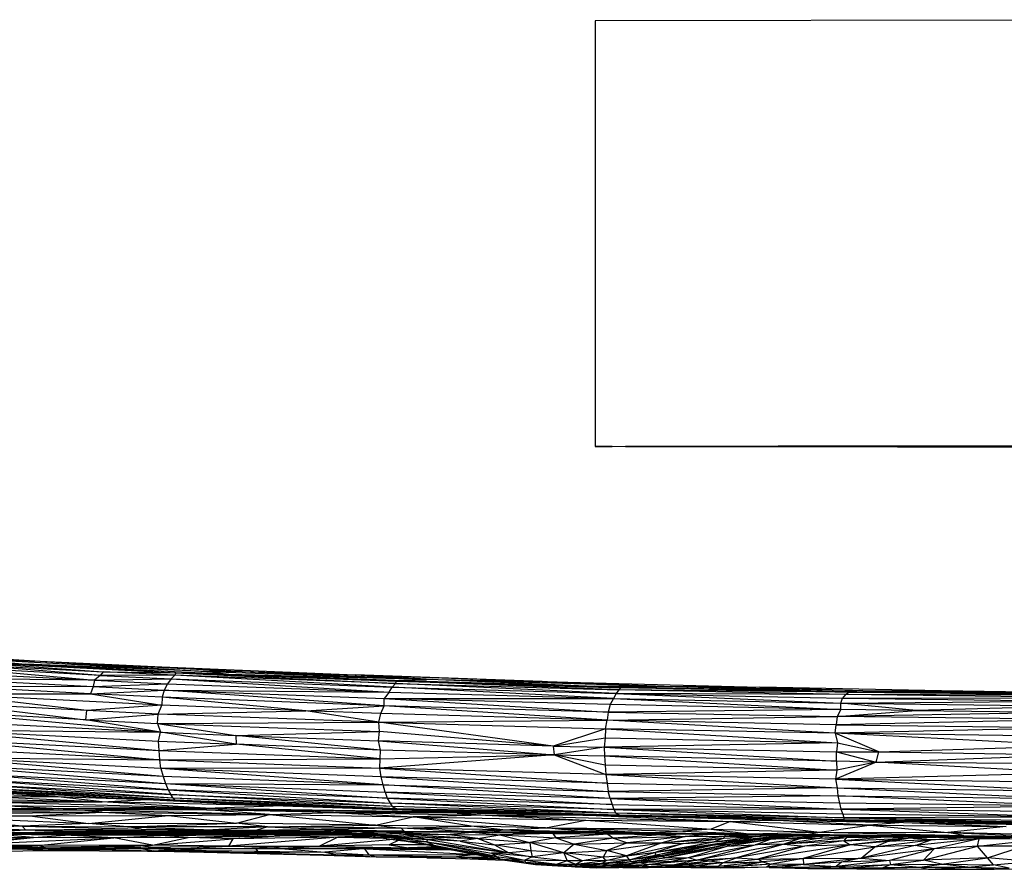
# Paper-space layout '_Frontal' of a CAD drawing. Header units: millimetres. Extents: x 71 to 679, y -2 to 78.
# Tile 5 of 10: x 230 to 323, y -2 to 78. Entities that reach past the tile are written whole.
import ezdxf

# ---------------------------------------------------------------- set-up
doc = ezdxf.new("R2010")
doc.units = ezdxf.units.MM

psp = doc.layouts.new('_Frontal')

# ---------------------------------------------------------------- linework, layer by layer
at = {"color": 7, "linetype": 'Continuous', "lineweight": 25}
for p, q in [((374.562, 78.278), (284.562, 78.185)), ((284.562, 78.185), (284.57, 38.185)), ((216.607, 19.015), (232.431, 18.009)), ((218.776, 18.378), (231.05, 17.726)), ((223.302, 18.191), (231.05, 17.726)), ((238.072, 16.68), (225.172, 17.73)), ((225.172, 17.73), (238.351, 17.026)), ((225.857, 18.255), (248.075, 17.062)), ((225.857, 18.255), (231.05, 17.726)), ((225.857, 18.255), (232.431, 18.009)), ((226.118, 17.909), (231.05, 17.726)), ((226.118, 17.909), (245.162, 16.926)), ((226.118, 17.909), (238.351, 17.026)), ((231.05, 17.726), (250.142, 16.806)), ((248.075, 17.062), (231.05, 17.726)), ((231.05, 17.726), (245.162, 16.926)), ((232.431, 18.009), (248.075, 17.062)), ((232.431, 18.009), (251.398, 17.051)), ((232.431, 18.009), (243.851, 17.477)), ((224.311, 16.93), (237.517, 16.225)), ((224.695, 17.394), (237.517, 16.225)), ((238.072, 16.68), (224.695, 17.394)), ((238.072, 16.68), (237.517, 16.225)), ((238.351, 17.026), (238.072, 16.68)), ((245.068, 16.71), (238.072, 16.68)), ((238.072, 16.68), (244.711, 16.368)), ((245.068, 16.71), (238.351, 17.026)), ((238.351, 17.026), (245.162, 16.926)), ((243.851, 17.477), (251.398, 17.051)), ((243.851, 17.477), (262.024, 16.728)), ((245.068, 16.71), (244.711, 16.368)), ((245.162, 16.926), (245.068, 16.71)), ((265.493, 15.563), (245.068, 16.71)), ((265.79, 15.907), (245.068, 16.71)), ((245.162, 16.926), (265.79, 15.907)), ((245.162, 16.926), (265.887, 16.127)), ((245.162, 16.926), (250.142, 16.806)), ((248.075, 17.062), (250.142, 16.806)), ((248.075, 17.062), (269.795, 16.294)), ((251.398, 17.051), (248.075, 17.062)), ((250.142, 16.806), (265.887, 16.127)), ((250.142, 16.806), (266.588, 16.197)), ((250.142, 16.806), (269.795, 16.294)), ((251.398, 17.051), (269.795, 16.294)), ((251.398, 17.051), (262.024, 16.728)), ((262.024, 16.728), (269.795, 16.294)), ((279.581, 16.118), (262.024, 16.728)), ((262.024, 16.728), (281.896, 16.058)), ((223.966, 16.359), (237.411, 15.639)), ((237.517, 16.225), (223.966, 16.359)), ((237.517, 16.225), (237.411, 15.639)), ((237.411, 15.639), (244.396, 15.901)), ((237.517, 16.225), (244.711, 16.368)), ((237.517, 16.225), (244.396, 15.901)), ((244.396, 15.901), (244.075, 15.3)), ((244.711, 16.368), (244.396, 15.901)), ((244.396, 15.901), (265.208, 15.095)), ((244.711, 16.368), (265.208, 15.095)), ((244.711, 16.368), (265.493, 15.563)), ((265.493, 15.563), (265.79, 15.907)), ((265.79, 15.907), (265.887, 16.127)), ((286.515, 14.969), (265.79, 15.907)), ((265.79, 15.907), (286.766, 15.314)), ((265.887, 16.127), (266.588, 16.197)), ((286.766, 15.314), (265.887, 16.127)), ((265.887, 16.127), (286.952, 15.528)), ((269.795, 16.294), (266.588, 16.197)), ((266.588, 16.197), (286.952, 15.528)), ((266.588, 16.197), (284.45, 15.678)), ((269.795, 16.294), (284.45, 15.678)), ((269.795, 16.294), (291.051, 15.662)), ((269.795, 16.294), (279.581, 16.118)), ((279.581, 16.118), (291.051, 15.662)), ((279.581, 16.118), (300.019, 15.59)), ((223.471, 14.928), (237.158, 14.963)), ((236.813, 13.383), (223.471, 14.928)), ((243.837, 13.883), (223.471, 14.928)), ((237.158, 14.963), (223.717, 15.683)), ((223.717, 15.683), (237.411, 15.639)), ((237.411, 15.639), (237.158, 14.963)), ((237.158, 14.963), (244.075, 15.3)), ((237.158, 14.963), (243.837, 13.883)), ((243.888, 14.648), (237.158, 14.963)), ((237.411, 15.639), (244.075, 15.3)), ((244.075, 15.3), (243.888, 14.648)), ((264.731, 13.836), (244.075, 15.3)), ((244.075, 15.3), (264.727, 14.523)), ((244.075, 15.3), (265.208, 15.095)), ((265.208, 15.095), (264.727, 14.523)), ((265.208, 15.095), (265.493, 15.563)), ((265.208, 15.095), (286.28, 14.501)), ((286.28, 14.501), (265.493, 15.563)), ((265.493, 15.563), (286.515, 14.969)), ((284.45, 15.678), (308.385, 15.094)), ((286.952, 15.528), (284.45, 15.678)), ((284.45, 15.678), (308.018, 15.184)), ((284.45, 15.678), (291.051, 15.662)), ((286.515, 14.969), (286.28, 14.501)), ((286.766, 15.314), (286.515, 14.969)), ((286.515, 14.969), (307.635, 14.067)), ((286.515, 14.969), (307.797, 14.54)), ((308.083, 14.887), (286.515, 14.969)), ((286.952, 15.528), (286.766, 15.314)), ((308.083, 14.887), (286.766, 15.314)), ((308.385, 15.094), (286.766, 15.314)), ((308.385, 15.094), (286.952, 15.528)), ((291.051, 15.662), (308.018, 15.184)), ((291.051, 15.662), (309.711, 15.275)), ((291.051, 15.662), (300.019, 15.59)), ((300.019, 15.59), (309.711, 15.275)), ((317.086, 15.238), (300.019, 15.59)), ((308.083, 14.887), (307.797, 14.54)), ((309.711, 15.275), (308.018, 15.184)), ((308.018, 15.184), (332.66, 14.96)), ((308.018, 15.184), (331.811, 14.871)), ((308.018, 15.184), (308.385, 15.094)), ((308.083, 14.887), (308.385, 15.094)), ((329.693, 14.597), (308.083, 14.887)), ((329.979, 14.808), (308.083, 14.887)), ((329.979, 14.808), (308.385, 15.094)), ((308.385, 15.094), (331.811, 14.871)), ((309.711, 15.275), (332.66, 14.96)), ((309.711, 15.275), (317.086, 15.238)), ((332.66, 14.96), (317.086, 15.238)), ((330.624, 15.019), (317.086, 15.238)), ((223.328, 14.108), (236.726, 12.52)), ((236.813, 13.383), (223.328, 14.108)), ((243.837, 13.883), (236.813, 13.383)), ((243.51, 13.049), (243.837, 13.883)), ((243.888, 14.648), (243.837, 13.883)), ((257.369, 13.341), (243.837, 13.883)), ((257.369, 13.341), (243.888, 14.648)), ((264.731, 13.836), (243.888, 14.648)), ((264.727, 14.523), (285.787, 13.227)), ((264.731, 13.836), (264.727, 14.523)), ((285.979, 13.934), (264.727, 14.523)), ((264.727, 14.523), (286.28, 14.501)), ((285.979, 13.934), (285.787, 13.227)), ((286.28, 14.501), (285.979, 13.934)), ((307.622, 13.487), (285.979, 13.934)), ((286.28, 14.501), (307.622, 13.487)), ((286.28, 14.501), (307.635, 14.067)), ((307.622, 13.487), (307.635, 14.067)), ((307.635, 14.067), (307.797, 14.54)), ((307.635, 14.067), (329.794, 14.261)), ((307.635, 14.067), (329.674, 13.795)), ((314.699, 13.393), (307.635, 14.067)), ((307.797, 14.54), (329.693, 14.597)), ((307.797, 14.54), (329.794, 14.261)), ((243.722, 11.349), (223.214, 13.246)), ((236.726, 12.52), (223.214, 13.246)), ((236.726, 12.52), (236.813, 13.383)), ((236.726, 12.52), (243.51, 13.049)), ((243.51, 13.049), (236.813, 13.383)), ((243.443, 12.171), (243.51, 13.049)), ((243.51, 13.049), (257.369, 13.341)), ((264.239, 12.283), (243.51, 13.049)), ((257.369, 13.341), (264.731, 13.836)), ((264.239, 12.283), (257.369, 13.341)), ((264.415, 13.094), (257.369, 13.341)), ((264.239, 12.283), (264.415, 13.094)), ((264.415, 13.094), (264.731, 13.836)), ((285.69, 12.467), (264.415, 13.094)), ((285.69, 12.467), (264.731, 13.836)), ((285.787, 13.227), (264.731, 13.836)), ((285.787, 13.227), (285.69, 12.467)), ((307.622, 13.487), (285.787, 13.227)), ((285.787, 13.227), (307.281, 12.813)), ((307.622, 13.487), (307.281, 12.813)), ((307.281, 12.813), (314.699, 13.393)), ((329.571, 13.216), (307.281, 12.813)), ((314.699, 13.393), (307.622, 13.487)), ((329.674, 13.795), (314.699, 13.393)), ((314.699, 13.393), (329.571, 13.216)), ((222.745, 12.402), (243.722, 11.349)), ((243.722, 11.349), (236.726, 12.52)), ((236.726, 12.52), (243.443, 12.171)), ((243.443, 12.171), (264.239, 12.283)), ((243.443, 12.171), (264.302, 11.404)), ((243.443, 12.171), (250.789, 11.029)), ((243.443, 12.171), (243.722, 11.349)), ((264.239, 12.283), (285.69, 12.467)), ((264.239, 12.283), (285.531, 11.668)), ((280.605, 10.047), (264.239, 12.283)), ((264.302, 11.404), (264.239, 12.283)), ((285.531, 11.668), (285.69, 12.467)), ((285.69, 12.467), (307.281, 12.813)), ((307.1, 11.24), (285.69, 12.467)), ((307.207, 12.048), (285.69, 12.467)), ((307.1, 11.24), (307.207, 12.048)), ((307.281, 12.813), (307.207, 12.048)), ((329.482, 12.539), (307.207, 12.048)), ((307.207, 12.048), (329.41, 11.781)), ((329.482, 12.539), (307.281, 12.813)), ((222.642, 11.575), (243.722, 11.349)), ((222.642, 11.575), (243.545, 10.507)), ((222.642, 11.575), (243.6, 9.615)), ((243.545, 10.507), (243.722, 11.349)), ((250.826, 10.215), (243.722, 11.349)), ((243.722, 11.349), (250.789, 11.029)), ((250.789, 11.029), (264.302, 11.404)), ((264.205, 10.527), (264.302, 11.404)), ((280.605, 10.047), (264.302, 11.404)), ((285.531, 11.668), (280.605, 10.047)), ((285.531, 11.668), (285.486, 10.818)), ((285.531, 11.668), (307.308, 10.362)), ((307.1, 11.24), (285.531, 11.668)), ((329.41, 11.781), (307.1, 11.24)), ((311.188, 9.491), (307.1, 11.24)), ((329.32, 10.086), (307.1, 11.24)), ((329.356, 10.959), (307.1, 11.24)), ((307.1, 11.24), (307.308, 10.362)), ((223.394, 10.666), (243.6, 9.615)), ((223.394, 10.666), (243.665, 8.758)), ((243.6, 9.615), (243.545, 10.507)), ((243.545, 10.507), (250.826, 10.215)), ((243.6, 9.615), (250.826, 10.215)), ((250.789, 11.029), (250.826, 10.215)), ((264.399, 9.666), (250.789, 11.029)), ((250.789, 11.029), (264.205, 10.527)), ((264.399, 9.666), (250.826, 10.215)), ((264.346, 8.84), (250.826, 10.215)), ((264.399, 9.666), (264.205, 10.527)), ((264.205, 10.527), (280.692, 9.231)), ((280.605, 10.047), (264.205, 10.527)), ((280.605, 10.047), (285.486, 10.818)), ((285.486, 10.818), (285.402, 9.925)), ((307.308, 10.362), (285.402, 9.925)), ((285.486, 10.818), (307.308, 10.362)), ((307.308, 10.362), (307.222, 9.488)), ((307.308, 10.362), (311.188, 9.491)), ((243.665, 8.758), (223.354, 9.809)), ((243.665, 8.758), (243.6, 9.615)), ((243.6, 9.615), (264.346, 8.84)), ((264.346, 8.84), (264.399, 9.666)), ((280.692, 9.231), (264.399, 9.666)), ((280.605, 10.047), (285.402, 9.925)), ((280.605, 10.047), (280.692, 9.231)), ((285.402, 9.925), (280.692, 9.231)), ((285.402, 9.925), (307.222, 9.488)), ((285.402, 9.925), (307.24, 8.633)), ((285.402, 9.925), (285.448, 9.122)), ((307.222, 9.488), (311.188, 9.491)), ((307.222, 9.488), (310.948, 8.543)), ((307.24, 8.633), (307.222, 9.488)), ((310.948, 8.543), (311.188, 9.491)), ((311.188, 9.491), (329.32, 10.086)), ((311.188, 9.491), (329.345, 9.217)), ((243.751, 7.943), (223.661, 8.956)), ((223.661, 8.956), (243.665, 8.758)), ((243.972, 7.182), (223.661, 8.956)), ((243.665, 8.758), (264.346, 8.84)), ((243.665, 8.758), (264.327, 7.962)), ((243.751, 7.943), (243.665, 8.758)), ((280.692, 9.231), (264.327, 7.962)), ((264.327, 7.962), (264.346, 8.84)), ((264.346, 8.84), (280.692, 9.231)), ((285.491, 8.235), (280.692, 9.231)), ((280.692, 9.231), (285.448, 9.122)), ((280.692, 9.231), (285.562, 7.367)), ((285.448, 9.122), (307.265, 7.791)), ((307.24, 8.633), (285.448, 9.122)), ((285.448, 9.122), (285.491, 8.235)), ((310.948, 8.543), (307.147, 6.93)), ((310.948, 8.543), (307.24, 8.633)), ((307.24, 8.633), (307.265, 7.791)), ((310.948, 8.543), (307.265, 7.791)), ((310.948, 8.543), (329.345, 9.217)), ((310.948, 8.543), (329.185, 8.4)), ((329.136, 7.516), (310.948, 8.543)), ((223.782, 8.231), (244.184, 6.513)), ((243.972, 7.182), (223.782, 8.231)), ((244.437, 5.941), (224.061, 7.548)), ((224.061, 7.548), (244.184, 6.513)), ((264.327, 7.962), (243.751, 7.943)), ((264.445, 7.15), (243.751, 7.943)), ((264.636, 6.391), (243.751, 7.943)), ((243.751, 7.943), (243.972, 7.182)), ((264.327, 7.962), (285.672, 6.549)), ((285.562, 7.367), (264.327, 7.962)), ((264.445, 7.15), (264.327, 7.962)), ((307.265, 7.791), (285.491, 8.235)), ((285.491, 8.235), (285.562, 7.367)), ((307.265, 7.791), (285.562, 7.367)), ((307.265, 7.791), (307.147, 6.93)), ((329.136, 7.516), (307.147, 6.93)), ((233.844, 5.311), (212.444, 6.765)), ((224.309, 6.982), (244.437, 5.941)), ((244.699, 5.483), (224.309, 6.982)), ((224.521, 6.53), (244.699, 5.483)), ((244.918, 5.152), (224.521, 6.53)), ((264.636, 6.391), (243.972, 7.182)), ((243.972, 7.182), (244.184, 6.513)), ((244.184, 6.513), (264.839, 5.718)), ((244.184, 6.513), (264.636, 6.391)), ((244.184, 6.513), (265.032, 5.143)), ((244.184, 6.513), (244.437, 5.941)), ((264.445, 7.15), (285.785, 5.791)), ((285.672, 6.549), (264.445, 7.15)), ((264.636, 6.391), (264.445, 7.15)), ((307.147, 6.93), (285.562, 7.367)), ((285.562, 7.367), (307.289, 6.113)), ((285.562, 7.367), (285.672, 6.549)), ((285.672, 6.549), (285.785, 5.791)), ((285.672, 6.549), (307.289, 6.113)), ((307.147, 6.93), (329.341, 6.648)), ((307.147, 6.93), (329.396, 5.828)), ((307.147, 6.93), (307.289, 6.113)), ((223.082, 5.726), (233.844, 5.311)), ((244.918, 5.152), (225.369, 6.169)), ((245.098, 4.955), (225.369, 6.169)), ((226.091, 5.944), (239.287, 5.187)), ((245.098, 4.955), (226.091, 5.944)), ((226.231, 5.906), (239.287, 5.187)), ((233.844, 5.311), (229.428, 5.73)), ((265.032, 5.143), (244.437, 5.941)), ((244.437, 5.941), (265.302, 4.685)), ((244.437, 5.941), (244.699, 5.483)), ((285.966, 5.118), (264.636, 6.391)), ((264.636, 6.391), (285.785, 5.791)), ((264.839, 5.718), (264.636, 6.391)), ((285.966, 5.118), (264.839, 5.718)), ((264.839, 5.718), (286.142, 4.547)), ((264.839, 5.718), (265.032, 5.143)), ((307.289, 6.113), (285.785, 5.791)), ((285.785, 5.791), (307.358, 5.363)), ((285.966, 5.118), (285.785, 5.791)), ((307.289, 6.113), (329.396, 5.828)), ((307.289, 6.113), (329.287, 5.081)), ((307.289, 6.113), (307.358, 5.363)), ((218.863, 5.242), (238.234, 4.807)), ((226.852, 4.797), (238.234, 4.807)), ((247.94, 4.203), (226.852, 4.797)), ((228.349, 5.273), (233.844, 5.311)), ((228.349, 5.273), (238.234, 4.807)), ((233.844, 5.311), (242.436, 5.033)), ((238.234, 4.807), (233.844, 5.311)), ((238.234, 4.807), (242.436, 5.033)), ((254.312, 4.441), (238.234, 4.807)), ((247.94, 4.203), (238.234, 4.807)), ((239.287, 5.187), (245.098, 4.955)), ((239.287, 5.187), (247.016, 4.823)), ((242.145, 5.053), (242.436, 5.033)), ((242.436, 5.033), (242.229, 5.049)), ((242.454, 5.038), (242.436, 5.033)), ((242.436, 5.033), (254.312, 4.441)), ((244.699, 5.483), (265.302, 4.685)), ((265.498, 4.353), (244.699, 5.483)), ((244.918, 5.152), (244.699, 5.483)), ((265.94, 4.143), (244.918, 5.152)), ((265.498, 4.353), (244.918, 5.152)), ((245.098, 4.955), (244.918, 5.152)), ((247.016, 4.823), (245.098, 4.955)), ((265.94, 4.143), (245.098, 4.955)), ((247.016, 4.823), (266.177, 4.084)), ((247.016, 4.823), (265.94, 4.143)), ((252.146, 4.625), (254.312, 4.441)), ((286.142, 4.547), (265.032, 5.143)), ((265.032, 5.143), (286.317, 4.088)), ((265.032, 5.143), (265.302, 4.685)), ((286.497, 3.752), (265.302, 4.685)), ((286.317, 4.088), (265.302, 4.685)), ((265.302, 4.685), (265.498, 4.353)), ((307.358, 5.363), (285.966, 5.118)), ((307.509, 4.687), (285.966, 5.118)), ((285.966, 5.118), (307.638, 4.109)), ((285.966, 5.118), (286.142, 4.547)), ((307.358, 5.363), (329.287, 5.081)), ((329.379, 4.407), (307.358, 5.363)), ((307.358, 5.363), (307.509, 4.687)), ((329.379, 4.407), (307.509, 4.687)), ((307.509, 4.687), (307.638, 4.109)), ((219.528, 3.681), (238.234, 3.827)), ((236.293, 4.023), (221.519, 3.94)), ((221.519, 3.94), (238.234, 3.827)), ((234.141, 4.186), (224.322, 4.146)), ((236.293, 4.023), (224.322, 4.146)), ((228.881, 4.47), (247.94, 4.203)), ((228.881, 4.47), (234.141, 4.186)), ((231.438, 3.483), (238.234, 3.827)), ((234.141, 4.186), (247.94, 4.203)), ((248.05, 4.046), (234.141, 4.186)), ((236.293, 4.023), (234.141, 4.186)), ((248.05, 4.046), (236.293, 4.023)), ((253.978, 3.607), (236.293, 4.023)), ((238.234, 3.827), (236.293, 4.023)), ((238.234, 3.827), (253.978, 3.607)), ((238.234, 3.827), (244.466, 3.518)), ((247.94, 4.203), (254.312, 4.441)), ((247.94, 4.203), (272.01, 3.831)), ((247.94, 4.203), (256.354, 3.993)), ((247.94, 4.203), (248.05, 4.046)), ((248.05, 4.046), (256.354, 3.993)), ((259.987, 3.808), (248.05, 4.046)), ((253.978, 3.607), (248.05, 4.046)), ((253.978, 3.607), (259.987, 3.808)), ((256.837, 4.444), (254.312, 4.441)), ((272.01, 3.831), (254.312, 4.441)), ((272.01, 3.831), (256.354, 3.993)), ((271.599, 3.732), (256.354, 3.993)), ((256.354, 3.993), (259.987, 3.808)), ((271.599, 3.732), (259.987, 3.808)), ((259.987, 3.808), (274.265, 3.557)), ((259.987, 3.808), (267.459, 3.391)), ((265.498, 4.353), (265.94, 4.143)), ((286.497, 3.752), (265.498, 4.353)), ((286.497, 3.752), (265.94, 4.143)), ((286.86, 3.546), (265.94, 4.143)), ((265.94, 4.143), (285.827, 3.51)), ((266.177, 4.084), (265.94, 4.143)), ((266.177, 4.084), (285.827, 3.51)), ((272.01, 3.831), (269.359, 3.991)), ((272.01, 3.831), (271.599, 3.732)), ((284.649, 3.516), (271.599, 3.732)), ((271.599, 3.732), (274.265, 3.557)), ((272.01, 3.831), (272.538, 3.898)), ((272.01, 3.831), (284.649, 3.516)), ((278.366, 3.728), (272.01, 3.831)), ((286.142, 4.547), (307.638, 4.109)), ((286.142, 4.547), (286.317, 4.088)), ((307.638, 4.109), (286.317, 4.088)), ((307.81, 3.652), (286.317, 4.088)), ((286.317, 4.088), (307.916, 3.316)), ((286.317, 4.088), (286.497, 3.752)), ((307.916, 3.316), (286.497, 3.752)), ((307.926, 3.116), (286.497, 3.752)), ((286.497, 3.752), (286.86, 3.546)), ((329.379, 4.407), (307.638, 4.109)), ((329.527, 3.827), (307.638, 4.109)), ((307.638, 4.109), (329.624, 3.359)), ((307.638, 4.109), (307.81, 3.652)), ((215.97, 3.03), (230.735, 2.513)), ((219.528, 3.681), (231.438, 3.483)), ((222.186, 3.395), (231.438, 3.483)), ((222.186, 3.395), (236.973, 2.774)), ((230.735, 2.513), (222.186, 3.395)), ((231.438, 3.483), (244.466, 3.518)), ((231.438, 3.483), (236.973, 2.774)), ((236.973, 2.774), (244.466, 3.518)), ((236.973, 2.774), (250.862, 2.786)), ((240.631, 2.443), (250.862, 2.786)), ((244.466, 3.518), (253.978, 3.607)), ((244.466, 3.518), (250.862, 2.786)), ((250.862, 2.786), (253.978, 3.607)), ((263.919, 2.599), (250.862, 2.786)), ((253.761, 2.454), (250.862, 2.786)), ((253.978, 3.607), (267.459, 3.391)), ((253.978, 3.607), (263.919, 2.599)), ((263.919, 2.599), (267.459, 3.391)), ((274.265, 3.557), (267.459, 3.391)), ((267.459, 3.391), (279.904, 2.378)), ((267.459, 3.391), (283.671, 3.085)), ((272.895, 2.51), (267.459, 3.391)), ((274.265, 3.557), (283.671, 3.085)), ((274.265, 3.557), (297.237, 2.957)), ((284.649, 3.516), (274.265, 3.557)), ((279.904, 2.378), (283.671, 3.085)), ((283.671, 3.085), (295.449, 2.252)), ((283.671, 3.085), (297.237, 2.957)), ((283.905, 3.566), (284.649, 3.516)), ((301.003, 3.08), (284.649, 3.516)), ((297.272, 3.273), (284.649, 3.516)), ((284.649, 3.516), (297.237, 2.957)), ((286.86, 3.546), (285.827, 3.51)), ((307.444, 3.062), (285.827, 3.51)), ((307.926, 3.116), (286.86, 3.546)), ((307.444, 3.062), (286.86, 3.546)), ((297.237, 2.957), (295.449, 2.252)), ((297.237, 2.957), (301.003, 3.08)), ((297.237, 2.957), (305.622, 1.952)), ((297.237, 2.957), (310.288, 2.616)), ((301.003, 3.08), (301.181, 3.192)), ((301.003, 3.08), (313.519, 2.87)), ((310.288, 2.616), (301.003, 3.08)), ((313.519, 2.87), (302.178, 3.171)), ((307.926, 3.116), (307.444, 3.062)), ((307.444, 3.062), (329.108, 2.766)), ((307.81, 3.652), (307.916, 3.316)), ((329.624, 3.359), (307.81, 3.652)), ((329.624, 3.359), (307.916, 3.316)), ((307.916, 3.316), (329.767, 3.027)), ((307.916, 3.316), (329.722, 2.825)), ((307.916, 3.316), (307.926, 3.116)), ((329.722, 2.825), (307.926, 3.116)), ((307.926, 3.116), (329.108, 2.766)), ((313.519, 2.87), (310.288, 2.616)), ((312.51, 2.993), (313.519, 2.87)), ((313.519, 2.87), (327.524, 2.63)), ((313.519, 2.87), (323.173, 2.494)), ((316.477, 2.939), (327.524, 2.63)), ((231.081, 2.153), (221.936, 2.017)), ((230.735, 2.513), (226.196, 2.345)), ((231.081, 2.153), (226.196, 2.345)), ((231.081, 2.153), (226.819, 1.897)), ((226.819, 1.897), (235.382, 1.972)), ((228.687, 1.838), (235.382, 1.972)), ((228.687, 1.838), (236.802, 1.958)), ((228.687, 1.838), (231.694, 1.858)), ((229.473, 1.829), (231.694, 1.858)), ((236.973, 2.774), (230.735, 2.513)), ((230.735, 2.513), (240.631, 2.443)), ((230.735, 2.513), (241.902, 2.238)), ((231.081, 2.153), (230.735, 2.513)), ((241.902, 2.238), (231.081, 2.153)), ((242.309, 2.091), (231.081, 2.153)), ((235.382, 1.972), (231.081, 2.153)), ((231.694, 1.858), (236.802, 1.958)), ((233.184, 1.887), (257.418, 1.891)), ((233.838, 1.828), (257.418, 1.891)), ((257.418, 1.891), (234.207, 1.907)), ((235.382, 1.972), (242.309, 2.091)), ((243.888, 2.016), (235.382, 1.972)), ((242.11, 2.002), (235.382, 1.972)), ((236.802, 1.958), (235.382, 1.972)), ((236.802, 1.958), (242.11, 2.002)), ((257.418, 1.891), (236.817, 1.958)), ((240.631, 2.443), (236.973, 2.774)), ((253.761, 2.454), (240.631, 2.443)), ((240.631, 2.443), (248.636, 2.162)), ((241.902, 2.238), (240.631, 2.443)), ((241.902, 2.238), (248.636, 2.162)), ((241.902, 2.238), (242.309, 2.091)), ((242.11, 2.002), (245.609, 2.02)), ((243.888, 2.016), (242.11, 2.002)), ((242.309, 2.091), (248.636, 2.162)), ((243.888, 2.016), (242.309, 2.091)), ((248.636, 2.162), (243.888, 2.016)), ((254.742, 2.044), (243.888, 2.016)), ((255.227, 2.025), (246.54, 2.023)), ((253.761, 2.454), (248.636, 2.162)), ((248.636, 2.162), (252.77, 2.152)), ((254.742, 2.044), (248.636, 2.162)), ((253.761, 2.454), (252.77, 2.152)), ((252.77, 2.152), (258.849, 2.228)), ((252.77, 2.152), (260.238, 2.096)), ((252.77, 2.152), (254.742, 2.044)), ((253.761, 2.454), (263.919, 2.599)), ((266.321, 2.336), (253.761, 2.454)), ((253.761, 2.454), (258.849, 2.228)), ((255.227, 2.025), (254.492, 2.043)), ((260.238, 2.096), (254.742, 2.044)), ((264.858, 2.029), (254.742, 2.044)), ((255.227, 2.025), (257.093, 2.041)), ((258.084, 2.015), (255.227, 2.025)), ((257.737, 1.914), (255.227, 2.025)), ((257.418, 1.891), (255.227, 2.025)), ((257.418, 1.891), (257.737, 1.914)), ((257.418, 1.891), (258.896, 1.871)), ((257.737, 1.914), (258.084, 2.015)), ((257.737, 1.914), (259.979, 1.866)), ((260.079, 1.839), (257.737, 1.914)), ((260.404, 1.816), (257.737, 1.914)), ((258.084, 2.015), (258.674, 2.038)), ((258.084, 2.015), (262.121, 1.874)), ((258.084, 2.015), (260.231, 1.91)), ((259.979, 1.866), (258.084, 2.015)), ((266.321, 2.336), (258.849, 2.228)), ((258.849, 2.228), (266.624, 2.061)), ((258.849, 2.228), (260.238, 2.096)), ((262.121, 1.874), (259.528, 2.037)), ((260.231, 1.91), (259.979, 1.866)), ((262.056, 1.755), (259.979, 1.866)), ((261.954, 1.725), (259.979, 1.866)), ((260.079, 1.839), (259.979, 1.866)), ((260.231, 1.91), (262.121, 1.874)), ((260.231, 1.91), (262.595, 1.777)), ((260.231, 1.91), (262.056, 1.755)), ((260.238, 2.096), (264.858, 2.029)), ((266.624, 2.061), (260.238, 2.096)), ((260.623, 2.035), (264.359, 1.975)), ((262.121, 1.874), (264.359, 1.975)), ((262.121, 1.874), (266.158, 1.81)), ((262.121, 1.874), (267.699, 1.556)), ((268.836, 1.275), (262.121, 1.874)), ((262.595, 1.777), (262.121, 1.874)), ((263.919, 2.599), (272.895, 2.51)), ((263.919, 2.599), (266.321, 2.336)), ((264.359, 1.975), (265.407, 2.025)), ((264.359, 1.975), (273.007, 1.948)), ((264.359, 1.975), (270.593, 1.749)), ((266.158, 1.81), (264.359, 1.975)), ((266.624, 2.061), (264.858, 2.029)), ((264.858, 2.029), (273.143, 1.961)), ((264.858, 2.029), (272.254, 2.017)), ((266.321, 2.336), (272.895, 2.51)), ((275.869, 2.17), (266.321, 2.336)), ((272.254, 2.017), (266.321, 2.336)), ((266.321, 2.336), (266.624, 2.061)), ((266.624, 2.061), (272.254, 2.017)), ((270.593, 1.749), (273.007, 1.948)), ((271.961, 1.971), (273.007, 1.948)), ((272.254, 2.017), (275.869, 2.17)), ((272.254, 2.017), (274.906, 1.992)), ((273.143, 1.961), (272.254, 2.017)), ((279.904, 2.378), (272.895, 2.51)), ((275.869, 2.17), (272.895, 2.51)), ((273.007, 1.948), (273.438, 1.959)), ((273.007, 1.948), (280.592, 1.829)), ((273.007, 1.948), (275.601, 1.705)), ((273.143, 1.961), (274.906, 1.992)), ((273.143, 1.961), (281.544, 1.884)), ((274.906, 1.992), (275.869, 2.17)), ((281.544, 1.884), (274.906, 1.992)), ((281.351, 1.952), (274.906, 1.992)), ((275.869, 2.17), (279.904, 2.378)), ((275.869, 2.17), (283.194, 2.034)), ((275.869, 2.17), (281.351, 1.952)), ((280.592, 1.829), (279.879, 1.899)), ((279.904, 2.378), (295.449, 2.252)), ((279.904, 2.378), (292.801, 2.04)), ((279.904, 2.378), (290.075, 1.892)), ((283.194, 2.034), (279.904, 2.378)), ((282.54, 1.877), (280.592, 1.829)), ((281.351, 1.952), (283.194, 2.034)), ((281.351, 1.952), (290.075, 1.892)), ((281.351, 1.952), (291.157, 1.805)), ((287.527, 1.844), (281.351, 1.952)), ((281.544, 1.884), (281.351, 1.952)), ((287.527, 1.844), (281.544, 1.884)), ((290.075, 1.892), (283.194, 2.034)), ((286.243, 1.853), (285.734, 1.775)), ((292.801, 2.04), (290.075, 1.892)), ((290.075, 1.892), (298.992, 1.797)), ((290.075, 1.892), (298.727, 1.7)), ((290.075, 1.892), (291.157, 1.805)), ((295.449, 2.252), (292.801, 2.04)), ((292.801, 2.04), (298.992, 1.797)), ((295.449, 2.252), (305.622, 1.952)), ((295.449, 2.252), (298.992, 1.797)), ((298.992, 1.797), (305.622, 1.952)), ((304.44, 1.745), (305.622, 1.952)), ((305.622, 1.952), (310.288, 2.616)), ((305.622, 1.952), (317.68, 1.925)), ((305.622, 1.952), (319.145, 1.653)), ((310.288, 2.616), (323.173, 2.494)), ((310.288, 2.616), (317.68, 1.925)), ((323.173, 2.494), (317.68, 1.925)), ((327.256, 1.692), (317.68, 1.925)), ((317.68, 1.925), (329.685, 1.442)), ((319.145, 1.653), (317.68, 1.925)), ((221.013, 0.825), (231.801, 1.453)), ((225.279, 0.767), (231.801, 1.453)), ((225.279, 0.767), (239.353, 1.433)), ((228.414, 1.742), (231.377, 1.803)), ((231.801, 1.453), (228.414, 1.742)), ((234.77, 1.678), (228.414, 1.742)), ((228.43, 1.49), (231.801, 1.453)), ((229.306, 1.825), (231.377, 1.803)), ((230.739, 1.846), (233.838, 1.828)), ((231.377, 1.803), (233.838, 1.828)), ((234.77, 1.678), (231.377, 1.803)), ((231.377, 1.803), (243.396, 1.798)), ((231.377, 1.803), (244.639, 1.749)), ((231.801, 1.453), (234.77, 1.678)), ((239.353, 1.433), (231.801, 1.453)), ((232.202, 0.691), (239.353, 1.433)), ((243.396, 1.798), (233.838, 1.828)), ((233.838, 1.828), (260.257, 1.821)), ((244.639, 1.749), (234.77, 1.678)), ((239.353, 1.433), (234.77, 1.678)), ((243.717, 1.651), (234.77, 1.678)), ((239.353, 1.433), (243.717, 1.651)), ((246.322, 1.443), (239.353, 1.433)), ((242.969, 0.723), (239.353, 1.433)), ((242.969, 0.723), (246.322, 1.443)), ((242.969, 0.723), (250.512, 1.343)), ((243.396, 1.798), (260.452, 1.813)), ((243.396, 1.798), (244.639, 1.749)), ((243.396, 1.798), (259.633, 1.777)), ((243.396, 1.798), (253.673, 1.727)), ((243.396, 1.798), (260.725, 1.794)), ((243.396, 1.798), (260.78, 1.79)), ((243.717, 1.651), (244.639, 1.749)), ((243.717, 1.651), (253.673, 1.727)), ((246.322, 1.443), (243.717, 1.651)), ((253.673, 1.727), (244.639, 1.749)), ((246.322, 1.443), (253.673, 1.727)), ((246.322, 1.443), (256.015, 1.642)), ((250.512, 1.343), (246.322, 1.443)), ((260.392, 1.481), (250.115, 0.638)), ((250.512, 1.343), (250.115, 0.638)), ((256.015, 1.642), (250.512, 1.343)), ((260.392, 1.481), (250.512, 1.343)), ((253.673, 1.727), (259.633, 1.777)), ((256.015, 1.642), (253.673, 1.727)), ((256.015, 1.642), (259.633, 1.777)), ((262.302, 1.68), (256.015, 1.642)), ((256.015, 1.642), (260.392, 1.481)), ((260.392, 1.481), (258.668, 0.651)), ((265.599, 1.275), (258.668, 0.651)), ((259.633, 1.777), (260.961, 1.777)), ((259.633, 1.777), (260.967, 1.777)), ((259.633, 1.777), (260.957, 1.777)), ((259.633, 1.777), (261.283, 1.755)), ((260.079, 1.839), (261.954, 1.725)), ((262.227, 1.689), (260.079, 1.839)), ((263.048, 1.598), (260.392, 1.481)), ((263.896, 1.505), (260.392, 1.481)), ((260.392, 1.481), (264.85, 1.38)), ((262.056, 1.755), (261.954, 1.725)), ((261.954, 1.725), (264.242, 1.466)), ((261.954, 1.725), (262.227, 1.689)), ((262.595, 1.777), (262.056, 1.755)), ((265.09, 1.481), (262.056, 1.755)), ((262.056, 1.755), (264.242, 1.466)), ((262.227, 1.689), (264.242, 1.466)), ((262.595, 1.777), (268.836, 1.275)), ((265.09, 1.481), (262.595, 1.777)), ((264.242, 1.466), (265.09, 1.481)), ((264.242, 1.466), (266.749, 1.146)), ((264.242, 1.466), (266.402, 1.165)), ((264.242, 1.466), (266.495, 1.148)), ((265.09, 1.481), (268.836, 1.275)), ((268.713, 1.055), (265.09, 1.481)), ((266.749, 1.146), (265.09, 1.481)), ((266.1, 1.204), (265.209, 0.769)), ((266.158, 1.81), (273.535, 1.366)), ((266.158, 1.81), (270.593, 1.749)), ((267.699, 1.556), (266.158, 1.81)), ((269.501, 0.603), (266.402, 1.165)), ((266.402, 1.165), (269.438, 0.692)), ((266.402, 1.165), (266.749, 1.146)), ((266.749, 1.146), (268.713, 1.055)), ((269.438, 0.692), (266.749, 1.146)), ((267.699, 1.556), (273.535, 1.366)), ((271.873, 1.102), (267.699, 1.556)), ((267.699, 1.556), (268.836, 1.275)), ((268.713, 1.055), (268.836, 1.275)), ((268.713, 1.055), (276.442, 0.005)), ((269.438, 0.692), (268.713, 1.055)), ((275.248, -0.329), (268.713, 1.055)), ((268.713, 1.055), (274.811, -0.023)), ((271.873, 1.102), (268.836, 1.275)), ((268.836, 1.275), (276.442, 0.005)), ((270.593, 1.749), (275.601, 1.705)), ((273.535, 1.366), (270.593, 1.749)), ((273.535, 1.366), (271.873, 1.102)), ((271.873, 1.102), (275.107, 0.762)), ((271.873, 1.102), (276.442, 0.005)), ((273.535, 1.366), (275.601, 1.705)), ((273.535, 1.366), (278.42, 0.999)), ((273.535, 1.366), (275.107, 0.762)), ((275.107, 0.762), (278.42, 0.999)), ((280.592, 1.829), (275.601, 1.705)), ((275.601, 1.705), (280.851, 1.424)), ((275.601, 1.705), (278.42, 0.999)), ((280.851, 1.424), (278.42, 0.999)), ((278.42, 0.999), (282.579, 0.827)), ((278.42, 0.999), (278.519, 0.216)), ((281.613, 0.028), (278.42, 0.999)), ((280.592, 1.829), (285.734, 1.775)), ((280.592, 1.829), (280.851, 1.424)), ((285.734, 1.775), (280.851, 1.424)), ((280.851, 1.424), (286.27, 1.404)), ((280.851, 1.424), (282.579, 0.827)), ((286.27, 1.404), (282.579, 0.827)), ((282.579, 0.827), (287.58, 0.951)), ((285.639, 0.247), (290.806, 0.966)), ((287.58, 0.951), (285.639, 0.247)), ((290.731, 1.707), (285.734, 1.775)), ((285.734, 1.775), (286.27, 1.404)), ((290.731, 1.707), (286.27, 1.404)), ((286.27, 1.404), (293.024, 1.559)), ((286.27, 1.404), (287.58, 0.951)), ((290.806, 0.966), (287.508, -0.26)), ((291.157, 1.805), (287.527, 1.844)), ((293.024, 1.559), (287.58, 0.951)), ((287.58, 0.951), (290.806, 0.966)), ((289.249, 1.826), (290.731, 1.707)), ((290.247, 0.084), (295.724, 1.057)), ((292.176, 1.791), (290.731, 1.707)), ((293.642, 1.771), (290.731, 1.707)), ((290.731, 1.707), (293.024, 1.559)), ((290.806, 0.966), (296.743, 1.589)), ((293.024, 1.559), (290.806, 0.966)), ((290.806, 0.966), (296.644, 1.407)), ((290.806, 0.966), (292.807, 0.894)), ((291.157, 1.805), (298.727, 1.7)), ((292.807, 0.894), (296.644, 1.407)), ((292.807, 0.894), (295.724, 1.057)), ((292.875, 0.436), (298.477, 1.276)), ((295.724, 1.057), (292.875, 0.436)), ((295.502, 1.745), (293.024, 1.559)), ((293.024, 1.559), (296.743, 1.589)), ((295.724, 1.057), (299.66, 1.564)), ((296.644, 1.407), (295.724, 1.057)), ((295.724, 1.057), (298.477, 1.276)), ((295.862, 0.759), (298.477, 1.276)), ((295.862, 0.759), (299.106, 1.268)), ((299.009, 1.197), (295.862, 0.759)), ((296.644, 1.407), (296.743, 1.589)), ((296.644, 1.407), (299.66, 1.564)), ((296.742, 1.728), (296.743, 1.589)), ((296.743, 1.589), (298.407, 1.704)), ((296.743, 1.589), (299.64, 1.69)), ((296.743, 1.589), (299.66, 1.564)), ((296.942, 0.627), (301.039, 1.309)), ((297.291, 0.84), (301.039, 1.309)), ((299.924, 1.276), (297.291, 0.84)), ((299.009, 1.197), (297.291, 0.84)), ((298.477, 1.276), (302.42, 1.66)), ((299.66, 1.564), (298.477, 1.276)), ((298.477, 1.276), (301.292, 1.541)), ((298.477, 1.276), (299.106, 1.268)), ((298.727, 1.7), (298.992, 1.797)), ((298.727, 1.7), (304.844, 1.633)), ((298.992, 1.797), (304.44, 1.745)), ((298.992, 1.797), (304.844, 1.633)), ((301.292, 1.541), (299.009, 1.197)), ((301.465, 1.526), (299.009, 1.197)), ((299.924, 1.276), (299.009, 1.197)), ((299.009, 1.197), (299.106, 1.268)), ((299.106, 1.268), (301.292, 1.541)), ((299.577, 0.773), (303.836, 1.365)), ((299.577, 0.773), (301.039, 1.309)), ((299.66, 1.564), (301.086, 1.674)), ((299.66, 1.564), (301.69, 1.668)), ((303.153, 1.569), (299.924, 1.276)), ((299.924, 1.276), (301.465, 1.526)), ((301.039, 1.309), (299.924, 1.276)), ((301.039, 1.309), (306.022, 1.598)), ((301.039, 1.309), (303.153, 1.569)), ((303.836, 1.365), (301.039, 1.309)), ((301.292, 1.541), (302.458, 1.659)), ((301.292, 1.541), (301.465, 1.526)), ((302.582, 1.658), (301.465, 1.526)), ((301.465, 1.526), (303.098, 1.652)), ((303.153, 1.569), (301.465, 1.526)), ((302.293, 0.839), (308.152, 1.446)), ((305.702, 1.382), (302.293, 0.839)), ((303.836, 1.365), (302.293, 0.839)), ((307.917, 1.143), (302.293, 0.839)), ((303.68, 1.646), (303.153, 1.569)), ((303.153, 1.569), (304.366, 1.639)), ((303.153, 1.569), (306.022, 1.598)), ((303.836, 1.365), (306.022, 1.598)), ((303.836, 1.365), (305.702, 1.382)), ((307.917, 1.143), (304.213, 0.634)), ((304.44, 1.745), (319.145, 1.653)), ((319.462, 1.511), (304.44, 1.745)), ((304.44, 1.745), (316.713, 1.499)), ((307.601, 1.603), (304.44, 1.745)), ((304.844, 1.633), (304.44, 1.745)), ((304.844, 1.633), (307.601, 1.603)), ((306.022, 1.598), (305.702, 1.382)), ((305.702, 1.382), (308.322, 1.595)), ((305.702, 1.382), (308.152, 1.446)), ((306.141, 1.619), (306.022, 1.598)), ((306.022, 1.598), (306.52, 1.615)), ((307.601, 1.603), (316.713, 1.499)), ((312.092, 1.531), (307.917, 1.143)), ((308.152, 1.446), (307.917, 1.143)), ((307.917, 1.143), (313.96, 1.387)), ((307.917, 1.143), (308.511, 0.752)), ((309.069, 1.586), (308.152, 1.446)), ((308.152, 1.446), (310.385, 1.571)), ((308.152, 1.446), (312.092, 1.531)), ((313.96, 1.387), (308.511, 0.752)), ((312.021, 1.083), (308.511, 0.752)), ((310.839, 0.575), (316.125, 1.228)), ((310.839, 0.575), (312.021, 1.083)), ((312.021, 1.083), (313.96, 1.387)), ((316.125, 1.228), (312.021, 1.083)), ((312.127, 1.551), (312.092, 1.531)), ((312.392, 1.548), (312.092, 1.531)), ((312.092, 1.531), (312.539, 1.547)), ((312.092, 1.531), (313.96, 1.387)), ((315.411, 1.514), (313.96, 1.387)), ((313.96, 1.387), (316.635, 1.499)), ((317.549, 1.49), (313.96, 1.387)), ((316.125, 1.228), (313.96, 1.387)), ((320.618, 1.329), (314.612, 0.698)), ((314.612, 0.698), (316.125, 1.228)), ((316.125, 1.228), (319.279, 1.472)), ((320.618, 1.329), (316.125, 1.228)), ((320.618, 1.329), (316.407, 0.381)), ((319.462, 1.511), (316.713, 1.499)), ((316.713, 1.499), (323.502, 1.427)), ((319.145, 1.653), (329.685, 1.442)), ((319.145, 1.653), (319.462, 1.511)), ((331.412, 1.345), (319.462, 1.511)), ((329.685, 1.442), (319.462, 1.511)), ((319.462, 1.511), (323.502, 1.427)), ((320.483, 0.647), (320.618, 1.329)), ((320.483, 0.647), (326.683, 1.304)), ((320.65, 1.457), (320.618, 1.329)), ((322.805, 1.434), (320.618, 1.329)), ((326.683, 1.304), (320.618, 1.329)), ((219.967, 0.452), (232.202, 0.691)), ((225.186, 0.149), (233.158, 0.227)), ((232.202, 0.691), (225.279, 0.767)), ((226.892, 0.397), (232.925, 0.546)), ((238.561, 0.415), (226.892, 0.397)), ((227.667, 0.361), (238.561, 0.415)), ((236.626, 0.37), (227.667, 0.361)), ((228.042, 0.471), (232.202, 0.691)), ((232.925, 0.546), (228.042, 0.471)), ((231.218, 0.364), (233.158, 0.227)), ((242.969, 0.723), (232.202, 0.691)), ((232.925, 0.546), (232.202, 0.691)), ((232.925, 0.546), (242.969, 0.723)), ((238.561, 0.415), (232.925, 0.546)), ((241.888, 0.538), (232.925, 0.546)), ((233.156, 0.227), (233.473, 0.229)), ((236.449, 0.37), (233.158, 0.227)), ((233.158, 0.227), (238.327, 0.327)), ((233.158, 0.227), (233.473, 0.229)), ((238.327, 0.327), (233.473, 0.229)), ((233.473, 0.229), (242.489, 0.163)), ((236.626, 0.37), (238.561, 0.415)), ((245.377, 0.393), (236.626, 0.37)), ((238.87, 0.376), (238.327, 0.327)), ((238.327, 0.327), (243.103, 0.212)), ((238.327, 0.327), (242.489, 0.163)), ((238.561, 0.415), (241.888, 0.538)), ((245.377, 0.393), (238.561, 0.415)), ((241.888, 0.538), (242.969, 0.723)), ((241.888, 0.538), (250.115, 0.638)), ((245.377, 0.393), (241.888, 0.538)), ((242.066, 0.385), (243.103, 0.212)), ((245.597, 0.25), (242.489, 0.163)), ((243.103, 0.212), (242.489, 0.163)), ((242.489, 0.163), (246.079, 0.133)), ((250.115, 0.638), (242.969, 0.723)), ((243.103, 0.212), (245.597, 0.25)), ((243.576, 0.389), (245.597, 0.25)), ((245.011, 0.142), (247.798, 0.08)), ((245.377, 0.393), (250.115, 0.638)), ((255.217, 0.433), (245.377, 0.393)), ((253.309, 0.379), (245.377, 0.393)), ((248.242, 0.388), (245.597, 0.25)), ((245.597, 0.25), (252.832, 0.174)), ((245.597, 0.25), (246.079, 0.133)), ((252.832, 0.174), (246.079, 0.133)), ((246.079, 0.133), (252.503, 0.03)), ((246.079, 0.133), (247.798, 0.08)), ((252.503, 0.03), (247.798, 0.08)), ((247.798, 0.08), (259.049, -0.203)), ((250.115, 0.638), (258.668, 0.651)), ((250.115, 0.638), (254.443, 0.615)), ((255.217, 0.433), (250.115, 0.638)), ((252.832, 0.174), (252.503, 0.03)), ((259.177, 0.083), (252.503, 0.03)), ((252.503, 0.03), (260.361, -0.16)), ((252.503, 0.03), (259.049, -0.203)), ((252.687, 0.38), (252.832, 0.174)), ((252.832, 0.174), (259.177, 0.083)), ((255.217, 0.433), (253.309, 0.379)), ((262.29, 0.393), (253.309, 0.379)), ((254.443, 0.615), (258.668, 0.651)), ((254.443, 0.615), (255.217, 0.433)), ((258.668, 0.651), (255.217, 0.433)), ((267.032, 0.483), (255.217, 0.433)), ((255.217, 0.433), (262.29, 0.393)), ((255.41, 0.382), (259.177, 0.083)), ((265.209, 0.769), (258.668, 0.651)), ((258.668, 0.651), (267.032, 0.483)), ((262.77, 0.392), (259.177, 0.083)), ((259.177, 0.083), (260.361, -0.16)), ((259.177, 0.083), (263.309, -0.174)), ((267.032, 0.483), (262.29, 0.393)), ((270.651, 0.38), (262.29, 0.393)), ((262.896, 0.392), (263.309, -0.174)), ((263.095, 0.391), (273.315, -0.137)), ((263.826, 0.39), (271.066, 0.3)), ((268.603, 0.766), (265.209, 0.769)), ((265.209, 0.769), (267.032, 0.483)), ((269.562, 0.592), (267.032, 0.483)), ((267.032, 0.483), (270.061, 0.495)), ((270.189, 0.47), (267.032, 0.483)), ((270.57, 0.396), (267.032, 0.483)), ((269.438, 0.692), (275.248, -0.329)), ((273.09, -0.029), (269.438, 0.692)), ((269.501, 0.603), (269.438, 0.692)), ((269.501, 0.603), (273.09, -0.029)), ((275.646, -0.575), (269.501, 0.603)), ((269.501, 0.603), (276.093, -0.676)), ((276.442, 0.005), (274.811, -0.023)), ((278.519, 0.216), (275.107, 0.762)), ((275.107, 0.762), (276.442, 0.005)), ((278.519, 0.216), (276.442, 0.005)), ((276.442, 0.005), (278.628, -0.361)), ((281.613, 0.028), (278.519, 0.216)), ((278.519, 0.216), (278.628, -0.361)), ((281.613, 0.028), (278.628, -0.361)), ((282.579, 0.827), (281.613, 0.028)), ((281.613, 0.028), (285.639, 0.247)), ((285.31, -0.377), (281.613, 0.028)), ((281.613, 0.028), (281.93, -0.735)), ((283.375, -0.739), (281.613, 0.028)), ((282.579, 0.827), (285.639, 0.247)), ((285.639, 0.247), (285.31, -0.377)), ((287.508, -0.26), (285.639, 0.247)), ((287.508, -0.26), (292.807, 0.894)), ((287.508, -0.26), (290.247, 0.084)), ((287.789, -0.656), (290.247, 0.084)), ((295.862, 0.759), (290.225, -0.215)), ((290.225, -0.215), (292.875, 0.436)), ((290.225, -0.215), (290.247, 0.084)), ((292.807, 0.894), (290.247, 0.084)), ((290.247, 0.084), (292.875, 0.436)), ((295.862, 0.759), (290.681, -0.283)), ((297.291, 0.84), (290.916, -0.315)), ((295.862, 0.759), (290.916, -0.315)), ((297.291, 0.84), (291.097, -0.47)), ((291.097, -0.47), (296.942, 0.627)), ((292.875, 0.436), (295.862, 0.759)), ((293.33, -0.415), (299.577, 0.773)), ((293.33, -0.415), (296.942, 0.627)), ((302.293, 0.839), (294.109, -0.664)), ((294.109, -0.664), (299.577, 0.773)), ((295.862, 0.759), (297.291, 0.84)), ((297.291, 0.84), (296.942, 0.627)), ((296.942, 0.627), (299.577, 0.773)), ((302.293, 0.839), (297.847, -0.467)), ((304.213, 0.634), (297.847, -0.467)), ((302.293, 0.839), (299.577, 0.773)), ((308.511, 0.752), (299.846, -0.572)), ((304.213, 0.634), (299.846, -0.572)), ((302.293, 0.839), (304.213, 0.634)), ((308.511, 0.752), (304.1, -0.531)), ((304.1, -0.531), (310.839, 0.575)), ((308.511, 0.752), (304.213, 0.634)), ((310.839, 0.575), (308.511, 0.752)), ((314.612, 0.698), (309.544, -0.495)), ((309.544, -0.495), (310.839, 0.575)), ((316.407, 0.381), (309.544, -0.495)), ((314.612, 0.698), (310.839, 0.575)), ((316.407, 0.381), (312.218, -0.715)), ((316.407, 0.381), (314.612, 0.698)), ((315.387, -0.67), (320.483, 0.647)), ((315.387, -0.67), (316.407, 0.381)), ((320.483, 0.647), (316.407, 0.381)), ((324.796, 0.654), (320.483, 0.647)), ((321.404, -0.446), (320.483, 0.647)), ((321.404, -0.446), (324.796, 0.654)), ((260.361, -0.16), (259.049, -0.203)), ((259.049, -0.203), (263.97, -0.361)), ((260.361, -0.16), (263.309, -0.174)), ((260.361, -0.16), (263.97, -0.361)), ((263.309, -0.174), (273.315, -0.137)), ((263.309, -0.174), (271.542, -0.376)), ((263.309, -0.174), (263.97, -0.361)), ((263.97, -0.361), (271.542, -0.376)), ((268.745, -0.462), (263.97, -0.361)), ((271.542, -0.376), (268.745, -0.462)), ((268.745, -0.462), (272.794, -0.556)), ((273.315, -0.137), (271.542, -0.376)), ((271.542, -0.376), (274.682, -0.402)), ((271.542, -0.376), (272.794, -0.556)), ((271.542, -0.376), (275.228, -0.508)), ((272.794, -0.556), (276.02, -0.662)), ((275.673, -0.595), (272.794, -0.556)), ((273.09, -0.029), (275.248, -0.329)), ((275.646, -0.575), (273.09, -0.029)), ((275.248, -0.329), (274.811, -0.023)), ((278.628, -0.361), (274.811, -0.023)), ((274.811, -0.023), (277.947, -0.687)), ((275.248, -0.329), (277.947, -0.687)), ((275.646, -0.575), (275.248, -0.329)), ((275.646, -0.575), (277.947, -0.687)), ((277.987, -0.872), (275.646, -0.575)), ((275.646, -0.575), (276.093, -0.676)), ((277.987, -0.872), (276.093, -0.676)), ((276.093, -0.676), (278.952, -1.096)), ((278.628, -0.361), (277.947, -0.687)), ((281.93, -0.735), (277.947, -0.687)), ((277.947, -0.687), (280.995, -1.047)), ((277.947, -0.687), (277.987, -0.872)), ((277.987, -0.872), (280.995, -1.047)), ((277.987, -0.872), (280.472, -1.116)), ((277.987, -0.872), (278.952, -1.096)), ((278.628, -0.361), (281.93, -0.735)), ((281.93, -0.735), (280.995, -1.047)), ((283.375, -0.739), (281.93, -0.735)), ((281.93, -0.735), (282.725, -1.057)), ((282.725, -1.057), (285.543, -0.704)), ((283.375, -0.739), (282.725, -1.057)), ((285.31, -0.377), (283.375, -0.739)), ((285.543, -0.704), (283.375, -0.739)), ((285.007, -1.056), (287.789, -0.656)), ((287.931, -0.842), (285.007, -1.056)), ((285.253, -0.955), (287.789, -0.656)), ((285.253, -0.955), (285.543, -0.704)), ((287.508, -0.26), (285.31, -0.377)), ((285.543, -0.704), (285.31, -0.377)), ((285.543, -0.704), (287.508, -0.26)), ((287.789, -0.656), (285.543, -0.704)), ((287.931, -0.842), (286.025, -1.151)), ((286.025, -1.151), (288.708, -0.89)), ((287.143, -1.135), (288.708, -0.89)), ((287.789, -0.656), (287.508, -0.26)), ((287.789, -0.656), (290.225, -0.215)), ((290.681, -0.283), (287.789, -0.656)), ((290.916, -0.315), (287.789, -0.656)), ((287.931, -0.842), (287.789, -0.656)), ((290.916, -0.315), (287.931, -0.842)), ((287.931, -0.842), (291.097, -0.47)), ((287.931, -0.842), (288.708, -0.89)), ((288.708, -0.89), (293.33, -0.415)), ((291.097, -0.47), (288.708, -0.89)), ((288.708, -0.89), (291.711, -0.773)), ((288.708, -0.89), (289.591, -1.09)), ((294.109, -0.664), (289.591, -1.09)), ((289.591, -1.09), (291.711, -0.773)), ((290.681, -0.283), (290.225, -0.215)), ((290.916, -0.315), (290.681, -0.283)), ((290.916, -0.315), (291.097, -0.47)), ((291.097, -0.47), (293.33, -0.415)), ((291.711, -0.773), (293.33, -0.415)), ((291.711, -0.773), (294.109, -0.664)), ((294.109, -0.664), (291.851, -1.136)), ((295.276, -0.762), (291.851, -1.136)), ((293.33, -0.415), (294.109, -0.664)), ((295.276, -0.762), (293.4, -1.086)), ((296.517, -0.924), (293.4, -1.086)), ((296.517, -0.924), (293.999, -1.213)), ((294.109, -0.664), (297.847, -0.467)), ((295.276, -0.762), (294.109, -0.664)), ((297.847, -0.467), (295.276, -0.762)), ((296.517, -0.924), (295.276, -0.762)), ((300.279, -0.846), (296.08, -1.264)), ((296.08, -1.264), (296.517, -0.924)), ((296.517, -0.924), (297.847, -0.467)), ((296.517, -0.924), (299.846, -0.572)), ((296.517, -0.924), (300.279, -0.846)), ((297.847, -0.467), (299.846, -0.572)), ((297.973, -1.225), (300.279, -0.846)), ((299.846, -0.572), (304.1, -0.531)), ((300.279, -0.846), (299.846, -0.572)), ((304.1, -0.531), (300.279, -0.846)), ((300.279, -0.846), (301.095, -1.05)), ((304.1, -0.531), (301.095, -1.05)), ((304.1, -0.531), (309.544, -0.495)), ((304.1, -0.531), (304.112, -1.095)), ((309.544, -0.495), (304.112, -1.095)), ((307.698, -0.855), (304.112, -1.095)), ((312.218, -0.715), (307.179, -1.27)), ((307.698, -0.855), (307.179, -1.27)), ((309.544, -0.495), (307.698, -0.855)), ((312.218, -0.715), (307.698, -0.855)), ((309.544, -0.495), (312.218, -0.715)), ((315.387, -0.67), (312.218, -0.715)), ((312.218, -0.715), (312.288, -1.072)), ((312.288, -1.072), (315.387, -0.67)), ((321.404, -0.446), (315.387, -0.67)), ((317.085, -1.063), (315.387, -0.67)), ((317.085, -1.063), (321.404, -0.446)), ((325.267, -0.798), (321.404, -0.446)), ((321.989, -1.121), (321.404, -0.446)), ((321.989, -1.121), (325.267, -0.798)), ((280.472, -1.116), (278.952, -1.096)), ((278.952, -1.096), (282.845, -1.269)), ((278.952, -1.096), (281.591, -1.243)), ((280.995, -1.047), (280.472, -1.116)), ((282.641, -1.142), (280.472, -1.116)), ((280.472, -1.116), (282.845, -1.269)), ((280.995, -1.047), (282.725, -1.057)), ((280.995, -1.047), (282.641, -1.142)), ((281.591, -1.243), (282.845, -1.269)), ((282.331, -1.258), (282.692, -1.289)), ((282.692, -1.289), (282.412, -1.26)), ((282.641, -1.142), (285.253, -0.955)), ((282.641, -1.142), (285.007, -1.056)), ((282.725, -1.057), (282.641, -1.142)), ((282.845, -1.269), (282.641, -1.142)), ((282.692, -1.289), (285.82, -1.33)), ((282.692, -1.289), (284.703, -1.379)), ((282.725, -1.057), (285.253, -0.955)), ((282.845, -1.269), (285.007, -1.056)), ((282.845, -1.269), (286.025, -1.151)), ((282.845, -1.269), (283.938, -1.264)), ((283.587, -1.265), (285.82, -1.33)), ((283.938, -1.264), (287.143, -1.135)), ((283.938, -1.264), (286.025, -1.151)), ((283.938, -1.264), (285.82, -1.33)), ((284.703, -1.379), (286.319, -1.316)), ((284.703, -1.379), (286.786, -1.36)), ((285.253, -0.955), (285.007, -1.056)), ((286.025, -1.151), (285.007, -1.056)), ((285.82, -1.33), (289.591, -1.09)), ((285.82, -1.33), (287.143, -1.135)), ((285.82, -1.33), (286.319, -1.316)), ((286.025, -1.151), (287.143, -1.135)), ((286.319, -1.316), (289.591, -1.09)), ((286.319, -1.316), (286.786, -1.36)), ((286.786, -1.36), (289.591, -1.09)), ((286.786, -1.36), (288.827, -1.324)), ((287.143, -1.135), (289.591, -1.09)), ((287.166, -1.353), (289.528, -1.369)), ((291.167, -1.3), (287.95, -1.339)), ((288.827, -1.324), (289.591, -1.09)), ((291.851, -1.136), (288.827, -1.324)), ((288.827, -1.324), (291.167, -1.3)), ((293.999, -1.213), (289.528, -1.369)), ((291.167, -1.3), (289.528, -1.369)), ((293.549, -1.364), (289.528, -1.369)), ((291.851, -1.136), (289.591, -1.09)), ((293.4, -1.086), (291.167, -1.3)), ((291.851, -1.136), (291.167, -1.3)), ((291.167, -1.3), (293.999, -1.213)), ((293.4, -1.086), (291.851, -1.136)), ((295.103, -1.433), (292.67, -1.365)), ((296.286, -1.394), (292.843, -1.365)), ((293.4, -1.086), (293.999, -1.213)), ((293.549, -1.364), (293.999, -1.213)), ((296.08, -1.264), (293.549, -1.364)), ((293.549, -1.364), (296.286, -1.394)), ((296.08, -1.264), (293.999, -1.213)), ((296.286, -1.394), (295.103, -1.433)), ((297.568, -1.408), (295.103, -1.433)), ((297.973, -1.225), (296.08, -1.264)), ((296.08, -1.264), (296.286, -1.394)), ((301.095, -1.05), (296.286, -1.394)), ((297.973, -1.225), (296.286, -1.394)), ((296.286, -1.394), (300.656, -1.288)), ((297.568, -1.408), (296.286, -1.394)), ((297.568, -1.408), (300.656, -1.288)), ((302.153, -1.34), (297.568, -1.408)), ((301.095, -1.05), (297.973, -1.225)), ((301.095, -1.05), (300.656, -1.288)), ((304.112, -1.095), (300.656, -1.288)), ((300.656, -1.288), (302.153, -1.34)), ((300.896, -1.359), (304.542, -1.459)), ((304.112, -1.095), (301.095, -1.05)), ((304.112, -1.095), (302.153, -1.34)), ((302.153, -1.34), (307.179, -1.27)), ((302.153, -1.34), (305.956, -1.426)), ((302.153, -1.34), (304.542, -1.459)), ((304.112, -1.095), (307.179, -1.27)), ((304.542, -1.459), (308.345, -1.387)), ((305.956, -1.426), (304.542, -1.459)), ((304.542, -1.459), (309.132, -1.475)), ((307.179, -1.27), (305.956, -1.426)), ((305.956, -1.426), (308.345, -1.387)), ((307.179, -1.27), (312.288, -1.072)), ((307.179, -1.27), (308.345, -1.387)), ((308.345, -1.387), (312.288, -1.072)), ((308.345, -1.387), (311.6, -1.376)), ((308.345, -1.387), (309.132, -1.475)), ((309.132, -1.475), (315.042, -1.345)), ((309.132, -1.475), (311.6, -1.376)), ((309.132, -1.475), (315.878, -1.505)), ((311.6, -1.376), (312.288, -1.072)), ((311.6, -1.376), (315.042, -1.345)), ((312.288, -1.072), (317.085, -1.063)), ((312.288, -1.072), (315.042, -1.345)), ((315.042, -1.345), (317.085, -1.063)), ((315.042, -1.345), (319.578, -1.334)), ((315.042, -1.345), (315.878, -1.505)), ((315.878, -1.505), (319.578, -1.334)), ((315.878, -1.505), (322.027, -1.533)), ((317.085, -1.063), (321.989, -1.121)), ((319.578, -1.334), (317.085, -1.063)), ((319.578, -1.334), (321.989, -1.121)), ((319.578, -1.334), (323.438, -1.416)), ((322.027, -1.533), (319.578, -1.334)), ((323.438, -1.416), (321.989, -1.121)), ((322.027, -1.533), (323.438, -1.416)), ((322.027, -1.533), (324.397, -1.482))]:
    psp.add_line(p, q, dxfattribs=at)
at = {"color": 7, "linetype": 'Continuous', "lineweight": 25, "flags": 128}
psp.add_lwpolyline([(324.57, 38.13), (321.669, 38.131), (317.202, 38.133), (312.96, 38.136), (308.963, 38.138), (305.224, 38.141), (301.758, 38.144), (298.58, 38.147), (295.702, 38.151), (293.135, 38.154), (290.89, 38.158), (288.975, 38.162), (287.397, 38.167), (286.164, 38.171), (285.279, 38.175), (284.747, 38.18), (284.57, 38.185), (284.747, 38.189), (285.279, 38.194), (286.164, 38.199), (287.397, 38.204), (288.975, 38.209), (290.89, 38.214), (293.135, 38.218), (295.702, 38.223), (298.58, 38.228), (301.758, 38.232), (305.224, 38.237), (308.963, 38.241), (312.96, 38.245), (317.202, 38.249), (321.669, 38.253), (326.345, 38.256)], dxfattribs=at)

doc.saveas('drawing.dxf')
